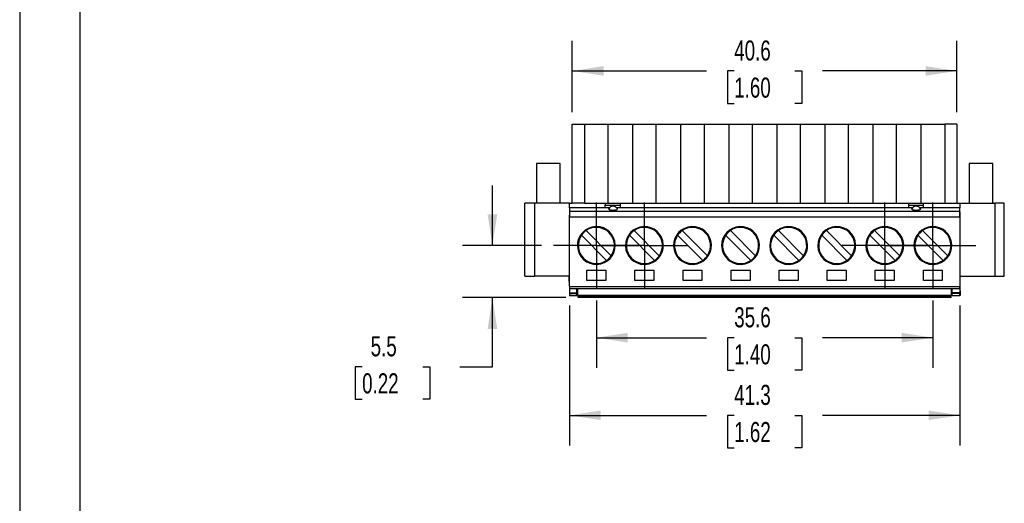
# Model space of a CAD drawing. Header units: millimetres. Extents: x 0 to 279, y 0 to 216.
# Tile 2 of 5: x 0 to 104, y 76 to 127. Entities that reach past the tile are written whole.
import ezdxf

# ---------------------------------------------------------------- set-up
doc = ezdxf.new("R2010")
doc.units = ezdxf.units.MM
doc.linetypes.add('CENTERX2', pattern=[20.32, 12.7, -2.54, 2.54, -2.54])
doc.layers.add('CENTER', color=40, linetype='CENTERX2')
doc.layers.add('DIMENSIONS', color=140, linetype='Continuous', lineweight=25)
doc.layers.add('TEXT', color=140, linetype='Continuous', lineweight=25)
doc.styles.add('SLDTEXTSTYLE0', font='TXT', dxfattribs={"width": 0.7})
doc.dimstyles.new('SLDDIMSTYLE0', dxfattribs={"dimtxt": 2.158008, "dimasz": 3.302, "dimexe": 0, "dimexo": 0.0625, "dimgap": 0.539502, "dimtad": 0, "dimtih": 1, "dimtoh": 1, "dimrnd": 1e-09, "dimzin": 12, "dimdsep": 46, "dimtxsty": 'SLDTEXTSTYLE0', "dimsah": 1, "dimcen": 0.09, "dimadec": 0, "dimazin": 3, "dimtfac": 1, "dimtofl": 0, "dimtmove": 0, "dimatfit": 3, "dimfxl": 0, "dimfrac": 2, "dimtolj": 1, "dimtzin": 12, "dimarcsym": 0})
doc.dimstyles.new('SLDDIMSTYLE1', dxfattribs={"dimtxt": 2.158008, "dimasz": 3.302, "dimexe": 0, "dimexo": 0.0625, "dimgap": 0.539502, "dimtad": 0, "dimtih": 1, "dimtoh": 1, "dimrnd": 1e-09, "dimzin": 12, "dimdsep": 46, "dimtxsty": 'SLDTEXTSTYLE0', "dimsah": 1, "dimcen": 0.09, "dimadec": 0, "dimazin": 3, "dimtfac": 1, "dimtmove": 0, "dimatfit": 0, "dimfxl": 0, "dimfrac": 2, "dimtolj": 1, "dimtzin": 12, "dimarcsym": 0})

# ---------------------------------------------------------------- blocks, each defined once
blk = doc.blocks.new('_D')
at = {"layer": 'DIMENSIONS'}
for p, q in [((58.4, 117.26), (58.4, 124.8)), ((99.04, 117.26), (99.04, 124.8)), ((58.4, 121.62), (72.59, 121.62)), ((75.51, 121.62), (74.79, 121.62)), ((74.79, 121.62), (74.79, 118.19)), ((81.93, 121.62), (82.65, 121.62)), ((82.65, 121.62), (82.65, 118.19)), ((99.04, 121.62), (84.85, 121.62)), ((74.79, 118.19), (75.51, 118.19)), ((82.65, 118.19), (81.93, 118.19))]:
    blk.add_line(p, q, dxfattribs=at)
for points in [[(58.4, 121.62), (61.7, 121.12), (61.7, 122.13)], [(99.04, 121.62), (95.74, 122.13), (95.74, 121.12)]]:
    blk.add_solid(points, dxfattribs=at)
at = {"layer": 'DIMENSIONS', "char_height": 2.117, "attachment_point": 1, "style": 'SLDTEXTSTYLE0'}
for s, insert in [('40.6', (75.51, 124.84)), ('1.60', (75.51, 120.92))]:
    blk.add_mtext(s, dxfattribs=dict(at, insert=insert))
blk = doc.blocks.new('_D_1')
at = {"layer": 'DIMENSIONS'}
for p, q in [((58.09, 96.85), (58.09, 82.09)), ((99.35, 96.85), (99.35, 82.09)), ((58.09, 85.26), (72.59, 85.26)), ((75.51, 85.26), (74.79, 85.26)), ((74.79, 85.26), (74.79, 81.83)), ((81.93, 85.26), (82.65, 85.26)), ((82.65, 85.26), (82.65, 81.83)), ((99.35, 85.26), (84.85, 85.26)), ((74.79, 81.83), (75.51, 81.83)), ((82.65, 81.83), (81.93, 81.83))]:
    blk.add_line(p, q, dxfattribs=at)
for points in [[(58.09, 85.26), (61.39, 84.76), (61.39, 85.77)], [(99.35, 85.26), (96.05, 85.77), (96.05, 84.76)]]:
    blk.add_solid(points, dxfattribs=at)
at = {"layer": 'DIMENSIONS', "char_height": 2.117, "attachment_point": 1, "style": 'SLDTEXTSTYLE0'}
for s, insert in [('41.3', (75.51, 88.48)), ('1.62', (75.51, 84.56))]:
    blk.add_mtext(s, dxfattribs=dict(at, insert=insert))
blk = doc.blocks.new('_D_2')
at = {"layer": 'DIMENSIONS'}
for p, q in [((49.96, 103.19), (49.96, 109.54)), ((55.13, 103.19), (46.78, 103.19)), ((57.72, 97.69), (46.78, 97.69)), ((49.96, 90.4), (49.96, 97.69)), ((36.19, 90.4), (35.47, 90.4)), ((35.47, 90.4), (35.47, 86.97)), ((42.6, 90.4), (43.33, 90.4)), ((43.33, 90.4), (43.33, 86.97)), ((46.5, 90.4), (49.96, 90.4)), ((35.47, 86.97), (36.19, 86.97)), ((43.33, 86.97), (42.6, 86.97))]:
    blk.add_line(p, q, dxfattribs=at)
for points in [[(49.96, 103.19), (50.47, 106.5), (49.45, 106.5)], [(49.96, 97.69), (49.45, 94.39), (50.47, 94.39)]]:
    blk.add_solid(points, dxfattribs=at)
at = {"layer": 'DIMENSIONS', "char_height": 2.117, "attachment_point": 1, "style": 'SLDTEXTSTYLE0'}
for s, insert in [('5.5', (37.09, 93.61)), ('0.22', (36.19, 89.7))]:
    blk.add_mtext(s, dxfattribs=dict(at, insert=insert))
blk = doc.blocks.new('_D_3')
at = {"layer": 'DIMENSIONS'}
for p, q in [((60.94, 97.38), (60.94, 90.29)), ((96.5, 97.38), (96.5, 90.29)), ((60.94, 93.46), (72.59, 93.46)), ((75.51, 93.46), (74.79, 93.46)), ((74.79, 93.46), (74.79, 90.03)), ((81.93, 93.46), (82.65, 93.46)), ((82.65, 93.46), (82.65, 90.03)), ((96.5, 93.46), (84.85, 93.46)), ((74.79, 90.03), (75.51, 90.03)), ((82.65, 90.03), (81.93, 90.03))]:
    blk.add_line(p, q, dxfattribs=at)
for points in [[(60.94, 93.46), (64.24, 92.95), (64.24, 93.97)], [(96.5, 93.46), (93.2, 93.97), (93.2, 92.95)]]:
    blk.add_solid(points, dxfattribs=at)
at = {"layer": 'DIMENSIONS', "char_height": 2.117, "attachment_point": 1, "style": 'SLDTEXTSTYLE0'}
for s, insert in [('35.6', (75.51, 96.67)), ('1.40', (75.51, 92.76))]:
    blk.add_mtext(s, dxfattribs=dict(at, insert=insert))
blk = doc.blocks.new('SW_CENTERMARKSYMBOL_0')
at = {"layer": 'CENTER', "color": 0}
for p, q in [((0, 2.54), (0, 4.54)), ((0, 0), (0, 2.54)), ((-2.54, 0), (-4.54, 0)), ((0, 0), (-2.54, 0)), ((0, 0), (0, -2.54)), ((0, 0), (2.54, 0)), ((2.54, 0), (4.54, 0)), ((0, -2.54), (0, -4.54))]:
    blk.add_line(p, q, dxfattribs=at)
blk = doc.blocks.new('SW_CENTERMARKSYMBOL_1')
at = {"layer": 'CENTER', "color": 0}
for p, q in [((0, 2.54), (0, 4.54)), ((0, 0), (0, 2.54)), ((-2.54, 0), (-4.54, 0)), ((0, 0), (-2.54, 0)), ((0, 0), (0, -2.54)), ((0, 0), (2.54, 0)), ((2.54, 0), (4.54, 0)), ((0, -2.54), (0, -4.54))]:
    blk.add_line(p, q, dxfattribs=at)
blk = doc.blocks.new('SW_CENTERMARKSYMBOL_2')
at = {"layer": 'CENTER', "color": 0}
for p, q in [((0, 2.54), (0, 4.54)), ((0, 0), (0, 2.54)), ((-2.54, 0), (-4.54, 0)), ((0, 0), (-2.54, 0)), ((0, 0), (0, -2.54)), ((0, 0), (2.54, 0)), ((2.54, 0), (4.54, 0)), ((0, -2.54), (0, -4.54))]:
    blk.add_line(p, q, dxfattribs=at)
blk = doc.blocks.new('SW_CENTERMARKSYMBOL_3')
at = {"layer": 'CENTER', "color": 0}
for p, q in [((0, 2.54), (0, 4.54)), ((0, 0), (0, 2.54)), ((-2.54, 0), (-4.54, 0)), ((0, 0), (-2.54, 0)), ((0, 0), (0, -2.54)), ((0, 0), (2.54, 0)), ((2.54, 0), (4.54, 0)), ((0, -2.54), (0, -4.54))]:
    blk.add_line(p, q, dxfattribs=at)

msp = doc.modelspace()

# ---------------------------------------------------------------- linework, layer by layer
at = {"color": 7, "linetype": 'Continuous'}
msp.add_line((0.002, 215.903), (0.002, 0.003), dxfattribs=at)
for p, q in [((58.399, 107.664), (58.399, 115.994)), ((58.399, 115.994), (59.684, 115.994)), ((59.684, 115.994), (59.684, 107.664)), ((59.684, 115.994), (62.194, 115.994)), ((62.194, 107.664), (62.194, 115.994)), ((62.194, 115.994), (64.764, 115.994)), ((64.764, 115.994), (64.764, 107.664)), ((64.764, 115.994), (67.274, 115.994)), ((67.274, 107.664), (67.274, 115.994)), ((67.274, 115.994), (69.844, 115.994)), ((69.844, 115.994), (69.844, 107.664)), ((69.844, 115.994), (72.354, 115.994)), ((72.354, 107.664), (72.354, 115.994)), ((72.354, 115.994), (74.924, 115.994)), ((74.924, 115.994), (74.924, 107.664)), ((74.924, 115.994), (77.434, 115.994)), ((77.434, 107.664), (77.434, 115.994)), ((77.434, 115.994), (80.004, 115.994)), ((80.004, 115.994), (80.004, 107.664)), ((80.004, 115.994), (82.514, 115.994)), ((82.514, 107.664), (82.514, 115.994)), ((82.514, 115.994), (85.084, 115.994)), ((85.084, 115.994), (85.084, 107.664)), ((85.084, 115.994), (87.594, 115.994)), ((87.594, 107.664), (87.594, 115.994)), ((87.594, 115.994), (90.164, 115.994)), ((90.164, 115.994), (90.164, 107.664)), ((90.164, 115.994), (92.674, 115.994)), ((92.674, 107.664), (92.674, 115.994)), ((92.674, 115.994), (95.244, 115.994)), ((95.244, 115.994), (95.244, 107.664)), ((95.244, 115.994), (97.754, 115.994)), ((99.039, 115.994), (97.754, 115.994)), ((97.754, 115.994), (97.754, 107.664)), ((99.039, 115.994), (99.039, 107.664)), ((54.609, 111.864), (54.609, 107.664)), ((57.109, 111.864), (54.609, 111.864)), ((57.109, 107.664), (57.109, 111.864)), ((100.329, 111.864), (100.329, 107.664)), ((102.829, 111.864), (100.329, 111.864)), ((102.829, 107.664), (102.829, 111.864)), ((53.389, 99.964), (53.389, 107.664)), ((54.389, 107.664), (53.389, 107.664)), ((53.389, 107.664), (53.389, 107.664)), ((54.389, 107.664), (54.389, 99.964)), ((58.089, 107.664), (54.389, 107.664)), ((58.089, 107.664), (58.399, 107.664)), ((58.089, 107.164), (58.089, 107.664)), ((59.684, 107.664), (58.399, 107.664)), ((59.684, 107.664), (61.879, 107.664)), ((61.879, 107.664), (63.479, 107.664)), ((61.879, 107.664), (61.879, 107.464)), ((61.879, 107.464), (63.479, 107.464)), ((61.879, 107.164), (61.879, 107.464)), ((63.479, 107.464), (63.479, 107.664)), ((63.479, 107.664), (64.764, 107.664)), ((63.479, 107.164), (63.479, 107.464)), ((64.764, 107.664), (67.274, 107.664)), ((67.274, 107.664), (69.844, 107.664)), ((69.844, 107.664), (72.354, 107.664)), ((72.354, 107.664), (74.924, 107.664)), ((74.924, 107.664), (77.434, 107.664)), ((77.434, 107.664), (80.004, 107.664)), ((80.004, 107.664), (82.514, 107.664)), ((82.514, 107.664), (85.084, 107.664)), ((85.084, 107.664), (87.594, 107.664)), ((87.594, 107.664), (90.164, 107.664)), ((90.164, 107.664), (92.674, 107.664)), ((92.674, 107.664), (93.909, 107.664)), ((93.909, 107.664), (95.509, 107.664)), ((93.909, 107.664), (93.909, 107.464)), ((93.909, 107.464), (95.509, 107.464)), ((93.909, 107.464), (93.909, 107.164)), ((95.509, 107.464), (95.509, 107.664)), ((95.509, 107.664), (97.754, 107.664)), ((95.509, 107.164), (95.509, 107.464)), ((97.754, 107.664), (99.039, 107.664)), ((99.039, 107.664), (99.349, 107.664)), ((99.349, 107.664), (99.349, 107.164)), ((99.349, 107.664), (103.049, 107.664)), ((103.049, 107.664), (103.049, 99.964)), ((104.049, 107.664), (103.049, 107.664)), ((104.049, 99.964), (104.049, 107.664)), ((104.049, 107.664), (104.049, 107.664)), ((58.059, 106.384), (58.059, 105.888)), ((58.089, 106.384), (58.059, 106.384)), ((62.323, 107.164), (58.089, 107.164)), ((58.089, 107.164), (58.089, 106.794)), ((58.974, 106.794), (58.089, 106.794)), ((58.089, 106.794), (58.089, 106.771)), ((58.089, 106.771), (58.089, 106.172)), ((58.089, 106.771), (58.089, 106.771)), ((99.349, 106.771), (58.089, 106.771)), ((58.089, 98.849), (58.089, 106.172)), ((99.349, 106.172), (58.089, 106.172)), ((98.464, 106.794), (58.974, 106.794)), ((94.353, 107.164), (63.086, 107.164)), ((99.349, 107.164), (95.116, 107.164)), ((99.349, 106.794), (98.464, 106.794)), ((99.349, 106.794), (99.349, 107.164)), ((99.349, 106.771), (99.349, 106.794)), ((99.349, 106.172), (99.349, 106.771)), ((99.349, 106.771), (99.349, 106.771)), ((99.349, 106.764), (99.379, 106.764)), ((99.349, 106.264), (99.379, 106.264)), ((99.349, 106.224), (99.379, 106.224)), ((99.349, 106.172), (99.349, 98.849)), ((99.379, 106.764), (99.379, 106.764)), ((99.379, 106.264), (99.379, 106.764)), ((99.379, 106.224), (99.379, 106.264)), ((99.379, 105.724), (99.379, 106.224)), ((99.379, 106.224), (99.379, 106.224)), ((58.059, 105.888), (58.059, 105.884)), ((58.089, 105.884), (58.059, 105.884)), ((58.059, 105.884), (58.059, 99.899)), ((60.847, 105.192), (60.939, 105.194)), ((99.349, 105.724), (99.379, 105.724)), ((99.379, 100.124), (99.379, 105.724)), ((59.364, 104.275), (62.02, 101.619)), ((62.515, 102.114), (59.859, 104.77)), ((64.444, 104.275), (67.1, 101.619)), ((67.595, 102.114), (64.939, 104.77)), ((69.524, 104.275), (72.18, 101.619)), ((72.675, 102.114), (70.019, 104.77)), ((74.604, 104.275), (77.26, 101.619)), ((77.755, 102.114), (75.099, 104.77)), ((79.684, 104.275), (82.34, 101.619)), ((82.835, 102.114), (80.179, 104.77)), ((84.764, 104.275), (87.42, 101.619)), ((87.915, 102.114), (85.259, 104.77)), ((89.844, 104.275), (92.5, 101.619)), ((92.995, 102.114), (90.339, 104.77)), ((94.924, 104.275), (97.58, 101.619)), ((98.075, 102.114), (95.419, 104.77)), ((66.112, 101.197), (66.019, 101.194)), ((71.192, 101.197), (71.099, 101.194)), ((76.272, 101.197), (76.179, 101.194)), ((81.352, 101.197), (81.259, 101.194)), ((86.432, 101.197), (86.339, 101.194)), ((91.512, 101.197), (91.419, 101.194)), ((96.592, 101.197), (96.499, 101.194)), ((53.389, 99.964), (53.389, 99.964)), ((53.389, 99.964), (54.389, 99.964)), ((58.059, 99.964), (54.389, 99.964)), ((58.089, 99.899), (58.059, 99.899)), ((58.059, 99.399), (58.059, 99.899)), ((59.939, 100.594), (61.939, 100.594)), ((59.939, 99.494), (59.939, 100.594)), ((61.939, 100.594), (61.939, 99.494)), ((65.019, 99.494), (65.019, 100.594)), ((65.019, 100.594), (67.019, 100.594)), ((67.019, 100.594), (67.019, 99.494)), ((70.099, 99.494), (70.099, 100.594)), ((70.099, 100.594), (72.099, 100.594)), ((72.099, 100.594), (72.099, 99.494)), ((75.179, 99.494), (75.179, 100.594)), ((75.179, 100.594), (77.179, 100.594)), ((77.179, 100.594), (77.179, 99.494)), ((80.259, 99.494), (80.259, 100.594)), ((80.259, 100.594), (82.259, 100.594)), ((82.259, 100.594), (82.259, 99.494)), ((85.339, 99.494), (85.339, 100.594)), ((85.339, 100.594), (87.339, 100.594)), ((87.339, 100.594), (87.339, 99.494)), ((90.419, 99.494), (90.419, 100.594)), ((90.419, 100.594), (92.419, 100.594)), ((92.419, 100.594), (92.419, 99.494)), ((95.499, 99.494), (95.499, 100.594)), ((95.499, 100.594), (97.499, 100.594)), ((97.499, 100.594), (97.499, 99.494)), ((99.349, 100.124), (99.379, 100.124)), ((99.379, 100.121), (99.379, 100.124)), ((99.379, 99.624), (99.379, 100.121)), ((99.379, 99.964), (103.049, 99.964)), ((103.049, 99.964), (104.049, 99.964)), ((104.049, 99.964), (104.049, 99.964)), ((58.089, 99.399), (58.059, 99.399)), ((58.059, 99.399), (58.059, 99.399)), ((58.089, 98.849), (99.349, 98.849)), ((58.089, 98.849), (58.089, 98.649)), ((61.939, 99.494), (59.939, 99.494)), ((67.019, 99.494), (65.019, 99.494)), ((72.099, 99.494), (70.099, 99.494)), ((77.179, 99.494), (75.179, 99.494)), ((82.259, 99.494), (80.259, 99.494)), ((87.339, 99.494), (85.339, 99.494)), ((92.419, 99.494), (90.419, 99.494)), ((97.499, 99.494), (95.499, 99.494)), ((99.349, 99.624), (99.379, 99.624)), ((99.349, 98.649), (99.349, 98.849)), ((99.379, 98.424), (99.379, 99.624)), ((58.089, 98.649), (99.349, 98.649)), ((58.089, 98.649), (58.089, 98.649)), ((58.089, 98.649), (58.089, 98.624)), ((99.349, 98.624), (58.089, 98.624)), ((58.089, 98.624), (58.089, 98.194)), ((58.089, 98.194), (58.889, 98.194)), ((58.089, 98.194), (58.089, 98.124)), ((58.089, 98.124), (58.889, 98.124)), ((58.089, 98.124), (58.089, 97.924)), ((58.089, 97.924), (58.889, 97.924)), ((58.889, 98.194), (58.889, 98.624)), ((58.989, 98.397), (58.889, 98.397)), ((58.989, 98.394), (58.889, 98.394)), ((58.889, 98.124), (58.889, 98.194)), ((58.889, 98.122), (58.889, 98.124)), ((58.889, 97.924), (58.889, 98.122)), ((58.989, 97.959), (58.989, 98.624)), ((58.989, 97.959), (98.449, 97.959)), ((58.989, 97.959), (58.989, 97.894)), ((58.989, 97.894), (98.449, 97.894)), ((58.989, 97.894), (58.989, 97.694)), ((98.449, 98.624), (98.449, 97.959)), ((98.549, 98.397), (98.449, 98.397)), ((98.449, 98.394), (98.549, 98.394)), ((98.449, 97.894), (98.449, 97.959)), ((98.449, 97.694), (98.449, 97.894)), ((98.549, 98.194), (98.549, 98.624)), ((99.349, 98.194), (98.549, 98.194)), ((98.549, 98.124), (98.549, 98.194)), ((99.349, 98.124), (98.549, 98.124)), ((98.549, 97.924), (98.549, 98.124)), ((98.549, 97.924), (99.349, 97.924)), ((98.549, 97.924), (98.549, 97.924)), ((99.349, 98.649), (99.349, 98.649)), ((99.349, 98.624), (99.349, 98.649)), ((99.349, 98.624), (99.349, 98.194)), ((99.349, 98.424), (99.379, 98.424)), ((99.349, 98.194), (99.349, 98.124)), ((99.349, 97.924), (99.349, 98.124)), ((99.379, 97.924), (99.349, 97.924)), ((99.379, 98.421), (99.379, 98.424)), ((99.379, 98.421), (99.379, 97.924)), ((98.449, 97.694), (58.989, 97.694)), ((58.989, 97.694), (58.989, 97.694)), ((98.449, 97.694), (98.449, 97.694))]:
    msp.add_line(p, q)
at = {"flags": 128}
for points in [[(62.704, 106.901), (62.536, 106.911), (62.453, 106.923), (62.38, 106.94), (62.321, 106.96), (62.278, 106.984), (62.246, 107.033), (62.257, 107.05)], [(63.151, 107.05), (63.163, 107.033), (63.13, 106.984), (63.088, 106.961), (63.028, 106.94), (62.956, 106.923), (62.873, 106.911), (62.704, 106.901)], [(94.734, 106.901), (94.566, 106.911), (94.483, 106.923), (94.41, 106.94), (94.351, 106.96), (94.308, 106.984), (94.276, 107.033), (94.287, 107.05)], [(95.181, 107.05), (95.193, 107.033), (95.16, 106.984), (95.118, 106.961), (95.058, 106.94), (94.986, 106.923), (94.903, 106.911), (94.734, 106.901)]]:
    msp.add_lwpolyline(points, dxfattribs=at)
for centre, radius, start, end in [((62.704, 106.841), 0.5, 25.04239, 155.02586), ((94.734, 106.841), 0.5, 25.04239, 155.02586), ((60.939, 103.194), 2, 92.649, 272.649), ((60.94, 103.195), 1.91, 325.55697, 124.44303), ((60.939, 103.194), 2, 272.649, 90), ((66.019, 103.194), 2, 92.649, 270), ((66.02, 103.195), 1.91, 325.55697, 124.44303), ((66.019, 103.194), 2, 272.649, 92.649), ((71.099, 103.194), 2, 92.649, 270), ((71.1, 103.195), 1.91, 325.55697, 124.44303), ((71.099, 103.194), 2, 272.649, 92.649), ((76.179, 103.194), 2, 92.649, 270), ((76.18, 103.195), 1.91, 325.55697, 124.44303), ((76.179, 103.194), 2, 272.649, 92.649), ((81.259, 103.194), 2, 92.649, 270), ((81.26, 103.195), 1.91, 325.55697, 124.44303), ((81.259, 103.194), 2, 272.649, 92.649), ((86.339, 103.194), 2, 92.649, 270), ((86.34, 103.195), 1.91, 325.55697, 124.44303), ((86.339, 103.194), 2, 272.649, 92.649), ((91.419, 103.194), 2, 92.649, 270), ((91.42, 103.195), 1.91, 325.55697, 124.44303), ((91.419, 103.194), 2, 272.649, 92.649), ((96.499, 103.194), 2, 92.649, 270), ((96.5, 103.195), 1.91, 325.55697, 124.44303), ((96.499, 103.194), 2, 272.649, 92.649), ((60.94, 103.195), 1.91, 145.55697, 304.44303), ((60.94, 103.195), 1.91, 124.44303, 145.55697), ((66.02, 103.195), 1.91, 145.55697, 304.44303), ((66.02, 103.195), 1.91, 124.44303, 145.55697), ((71.1, 103.195), 1.91, 145.55697, 304.44303), ((71.1, 103.195), 1.91, 124.44303, 145.55697), ((76.18, 103.195), 1.91, 145.55697, 304.44303), ((76.18, 103.195), 1.91, 124.44303, 145.55697), ((81.26, 103.195), 1.91, 145.55697, 304.44303), ((81.26, 103.195), 1.91, 124.44303, 145.55697), ((86.34, 103.195), 1.91, 145.55697, 304.44303), ((86.34, 103.195), 1.91, 124.44303, 145.55697), ((91.42, 103.195), 1.91, 145.55697, 304.44303), ((91.42, 103.195), 1.91, 124.44303, 145.55697), ((96.5, 103.195), 1.91, 145.55697, 304.44303), ((96.5, 103.195), 1.91, 124.44303, 145.55697), ((60.94, 103.195), 1.91, 304.44303, 325.55697), ((66.02, 103.195), 1.91, 304.44303, 325.55697), ((71.1, 103.195), 1.91, 304.44303, 325.55697), ((76.18, 103.195), 1.91, 304.44303, 325.55697), ((81.26, 103.195), 1.91, 304.44303, 325.55697), ((86.34, 103.195), 1.91, 304.44303, 325.55697), ((91.42, 103.195), 1.91, 304.44303, 325.55697), ((96.5, 103.195), 1.91, 304.44303, 325.55697)]:
    msp.add_arc(centre, radius, start, end)
at = {"layer": 'TEXT'}
msp.add_line((6.35, 209.55), (6.35, 6.35), dxfattribs=at)

# ---------------------------------------------------------------- block references
at = {"layer": 'CENTER'}
for name, p in [('SW_CENTERMARKSYMBOL_3', (60.939, 103.194)), ('SW_CENTERMARKSYMBOL_2', (66.019, 103.194)), ('SW_CENTERMARKSYMBOL_1', (91.419, 103.194)), ('SW_CENTERMARKSYMBOL_0', (96.499, 103.194))]:
    msp.add_blockref(name, p, dxfattribs=at)

# ---------------------------------------------------------------- dimensions: what is measured, and where the dimension line sits
at = {"layer": 'DIMENSIONS'}
for base, p1, p2, picture, middle in [((99.039, 121.624), (58.399, 115.994), (99.039, 115.994), '_D', (78.719, 121.624)), ((58.089, 85.264), (99.349, 98.124), (58.089, 98.124), '_D_1', (78.719, 85.264)), ((96.499, 93.46), (60.939, 98.654), (96.499, 98.654), '_D_3', (78.719, 93.46))]:
    dim = msp.add_linear_dim(base=base, p1=p1, p2=p2, dimstyle='SLDDIMSTYLE0', dxfattribs=at)
    dim.commit()
    dim.dimension.update_dxf_attribs({"geometry": picture, "text_midpoint": middle, "dimtype": 160})
dim = msp.add_linear_dim(base=(49.958, 97.694), p1=(56.399, 103.194), p2=(58.989, 97.694), angle=90, dimstyle='SLDDIMSTYLE1', dxfattribs=at)
dim.commit()
dim.dimension.update_dxf_attribs({"geometry": '_D_2', "text_midpoint": (49.958, 90.4), "dimtype": 160})

doc.saveas('drawing.dxf')
